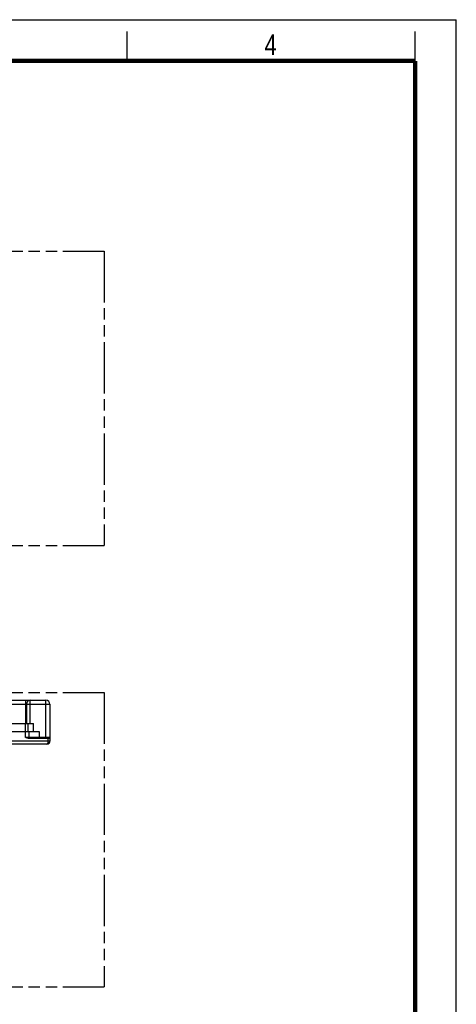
# Model space of a CAD drawing. Header units: millimetres. Extents: x 0 to 210, y 0 to 297.
# Tile 7 of 7: x 136 to 210, y 130 to 297. Entities that reach past the tile are written whole.
import ezdxf

# ---------------------------------------------------------------- set-up
doc = ezdxf.new("R2010")
doc.units = ezdxf.units.MM
doc.header["$LTSCALE"] = 19.36
doc.linetypes.add('PHANTOM', pattern=[0.8, 0.45, -0.05, 0.1, -0.05, 0.1, -0.05])
doc.layers.get('0').update_dxf_attribs({"linetype": 'CONTINUOUS'})
doc.layers.add('DEFAULT_3', color=7, linetype='PHANTOM')
doc.layers.add('Z_AXIS', color=7, linetype='CONTINUOUS')
doc.styles.add('TEXTSTYLE_2', font='txt', dxfattribs={"width": 0.75})

msp = doc.modelspace()

# ---------------------------------------------------------------- linework, layer by layer
at = {"color": 2, "linetype": 'Continuous'}
for p, q in [((0, 297), (210, 297)), ((210, 0), (210, 297)), ((154, 290), (154, 295)), ((203, 290), (203, 295))]:
    msp.add_line(p, q, dxfattribs=at)
at = {"color": 9, "linetype": 'Continuous'}
for p, q in [((117.5407, 180.6966), (140.874, 180.6966)), ((136.7407, 181.3632), (136.7407, 177.4132)), ((137.5407, 177.4132), (137.5407, 181.3632)), ((140.2074, 174.9299), (140.2074, 181.3632)), ((136.7074, 175.0632), (136.7074, 177.4132)), ((139.0407, 176.0799), (139.0407, 174.9299)), ((140.874, 174.4299), (117.5407, 174.4299)), ((140.874, 175.0632), (136.7074, 175.0632)), ((140.5407, 174.9299), (140.5407, 174.4299))]:
    msp.add_line(p, q, dxfattribs=at)
at = {"color": 7, "linetype": 'Continuous'}
for p, q in [((118.2074, 181.3632), (140.2074, 181.3632)), ((136.874, 180.6966), (136.874, 177.4132)), ((140.874, 180.6966), (140.874, 174.4299)), ((127.374, 177.4132), (137.1074, 177.4132)), ((137.1074, 177.4132), (137.1074, 176.0799)), ((126.8407, 176.0799), (137.374, 176.0799)), ((137.374, 175.0632), (137.374, 176.0799)), ((137.1496, 174.9299), (140.874, 174.9299)), ((140.374, 173.9299), (118.0407, 173.9299))]:
    msp.add_line(p, q, dxfattribs=at)
at = {"color": 7, "linetype": 'Continuous', "const_width": 0.7}
for points in [[(7, 290), (203, 290)], [(203, 7), (203, 290)]]:
    msp.add_lwpolyline(points, dxfattribs=at)
at = {"color": 7, "linetype": 'Continuous'}
msp.add_lwpolyline([(137.1496, 174.9299), (137.1107, 174.9316), (137.0706, 174.9363), (137.0292, 174.944), (136.9866, 174.9545), (136.9428, 174.9677), (136.898, 174.9832), (136.852, 175.0009), (136.8049, 175.0203), (136.7567, 175.0411), (136.7074, 175.0632)], dxfattribs=at)
at = {"color": 9, "linetype": 'Continuous'}
msp.add_lwpolyline([(140.5407, 174.4299), (140.5397, 174.3756), (140.5368, 174.3219), (140.5319, 174.2692), (140.525, 174.2183), (140.5163, 174.1696), (140.5058, 174.1239), (140.4936, 174.0816), (140.4798, 174.0435), (140.4644, 174.0099), (140.4479, 173.9816), (140.4302, 173.9591), (140.4118, 173.9429), (140.3931, 173.9331), (140.374, 173.9299)], dxfattribs=at)
at = {"color": 7, "linetype": 'Continuous'}
for centre, radius, start, end in [((137.5407, 180.6966), 0.6667, 90, 180), ((140.2074, 180.6966), 0.6667, 0, 90), ((137.5074, 175.0632), 0.1333, 180, 270), ((140.374, 174.4299), 0.5, 270, 360)]:
    msp.add_arc(centre, radius, start, end, dxfattribs=at)
at = {"layer": 'DEFAULT_3', "color": 91, "linetype": 'PHANTOM', "true_color": 0x80ff80}
for p, q in [((50.1286, 257.68), (150.1286, 257.68)), ((150.1286, 257.68), (150.1286, 207.68)), ((50.1286, 207.68), (150.1286, 207.68)), ((50.1286, 182.68), (150.1286, 182.68)), ((150.1286, 182.68), (150.1286, 132.68)), ((50.1286, 132.68), (150.1286, 132.68))]:
    msp.add_line(p, q, dxfattribs=at)
at = {"layer": 'Z_AXIS', "color": 7, "linetype": 'Continuous'}
for p, q in [((137.1074, 177.4132), (138.0609, 177.4132)), ((138.0609, 176.0799), (138.0609, 177.4132)), ((137.374, 176.0799), (139.0407, 176.0799))]:
    msp.add_line(p, q, dxfattribs=at)

# ---------------------------------------------------------------- texts
at = {"color": 5, "linetype": 'Continuous', "style": 'TEXTSTYLE_2', "width": 0.785714}
msp.add_text('4', height=3.5, dxfattribs=at).set_placement((177.3831, 290.9911))

doc.saveas('drawing.dxf')
